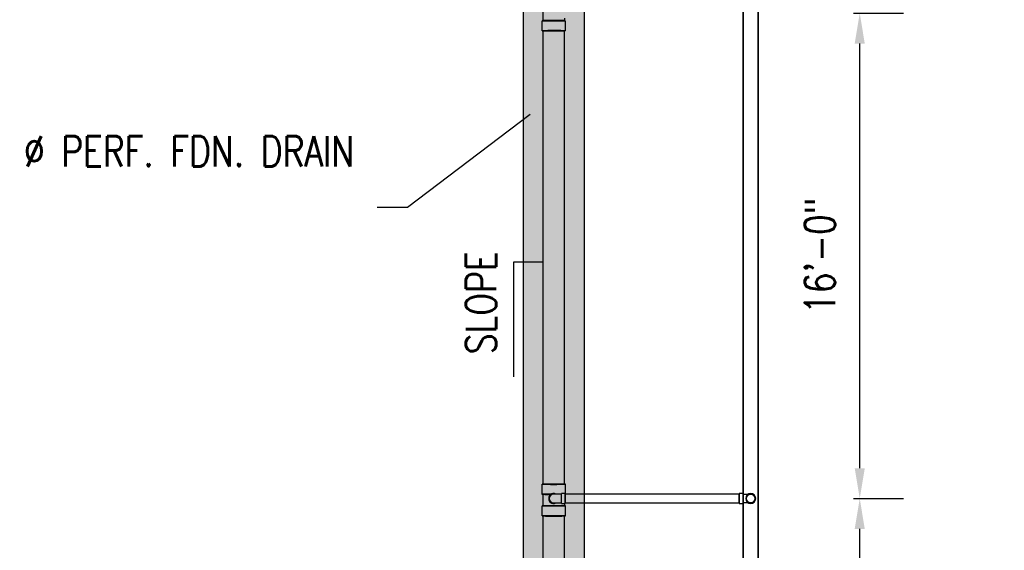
# Model space of a CAD drawing. Header units: inches. Extents: x -11997 to 19746, y -923 to 3129.
# Tile 8 of 25: x -835 to -446, y -365 to -155. Entities that reach past the tile are written whole.
import ezdxf
from ezdxf import colors
from ezdxf.entities.mleader import LeaderData, LeaderLine
from ezdxf.math import Vec2, Vec3

# ---------------------------------------------------------------- set-up
doc = ezdxf.new("R2010")
doc.units = ezdxf.units.IN
doc.header["$MEASUREMENT"] = 0
for name, color, linetype in [('A-DETL-THIN', 151, 'Continuous'), ('P-PIPE', 3, 'Continuous'), ('S-ANNO-DIMS', 1, 'Continuous'), ('S-ANNO-NOTE', 2, 'Continuous')]:
    doc.layers.add(name, color=color, linetype=linetype)
doc.layers.add('A-WALL-PATT', color=9, linetype='Continuous', true_color=0x808080)
doc.styles.add('Annotative', font='romans.shx', dxfattribs={"width": 0.8, "height": 0.125})
doc.dimstyles.new('Annotative', dxfattribs={"dimscale": 0, "dimtxt": 0.125, "dimasz": 0.125, "dimexe": 0.18, "dimexo": 0.0625, "dimgap": 0.09, "dimtad": 1, "dimdec": 3, "dimzin": 3, "dimdsep": 46, "dimlunit": 4, "dimtxsty": 'Annotative', "dimcen": 0.09, "dimclrt": 2, "dimazin": 2, "dimtfac": 1, "dimtdec": 3, "dimtmove": 0, "dimatfit": 0, "dimfxl": 1, "dimtfill": 1, "dimfrac": 2, "dimtolj": 1, "dimtzin": 0, "dimarcsym": 0})
pattern_1 = [(228.0127875, (-816.34173, -1536.20594), (-8, -9), [0.134536, -13.31908805]), (184.9697407, (-816.43173, -1536.305937), (12, 1), [0.230868, -22.85592476]), (132.510447, (-816.66173, -1536.32594), (10, -11), [0.162788, -16.1160326]), (267.273689, (-817.05173, -1536.575937), (1, 20), [0.210238, -20.81355804]), (292.8336542, (-817.06173, -1536.785937), (-5, 12), [0.206155, -20.40937313]), (357.273689, (-816.98173, -1536.975937), (-20, 1), [0.210238, -20.81355804]), (37.6942405, (-816.77173, -1536.985937), (-13, -10), [0.278029, -27.52484855]), (72.2553284, (-816.55173, -1536.815937), (7, 22), [0.262488, -25.9863215]), (121.4295656, (-816.47173, -1536.565937), (-8, 13), [0.21095, -20.8840731]), (175.2363583, (-816.58173, -1536.38594), (11, -1), [0.240832, -11.80076258]), (222.3974378, (-816.82173, -1536.365937), (-12, -11), [0.311448, -30.833375]), (138.814075, (-816.06173, -1536.58594), (-7, 6), [0.106301, -10.5238448]), (171.4692344, (-816.14173, -1536.515937), (13, -2), [0.202237, -20.0215114]), (225, (-816.3417, -1536.48594), (-1e-16, -1), [0.141421, -1.27279256]), (203.1985905, (-816.41173, -1536.36594), (5, 2), [0.076158, -7.5396151]), (291.8014095, (-816.48173, -1536.39594), (-1, 3), [0.107703, -5.2774618]), (30.9637565, (-816.44173, -1536.49594), (3, 2), [0.174929, -5.6560229]), (161.565051, (-816.29173, -1536.40594), (2, -1), [0.126491, -3.03578666]), (16.3895403, (-817.06173, -1536.395937), (10, 3), [0.1772, -17.54284515]), (70.346176, (-816.89173, -1536.34594), (-4, -11), [0.148661, -14.71740775]), (293.1985905, (-816.29173, -1536.20594), (-2, 5), [0.152315, -7.4634581]), (343.6104597, (-816.23173, -1536.345937), (-10, 3), [0.1772, -17.54284515]), (339.443955, (-817.06173, -1537.01594), (-5, 2), [0.17088, -8.37312375]), (294.7751406, (-816.90173, -1537.07594), (-5, 11), [0.143178, -14.17464306]), (66.8014095, (-816.28173, -1537.20594), (2, 5), [0.152315, -7.4634581]), (17.3540246, (-816.22173, -1537.065937), (-13, -4), [0.167631, -16.5954236]), (69.443955, (-816.77173, -1537.20594), (-2, -5), [0.08544, -8.45856375]), (101.309932, (-816.34173, -1537.20594), (-1, 4), [0.05099, -5.0480295]), (165.963757, (-816.35173, -1537.15594), (3, -1), [0.206155, -3.91695063]), (186.009006, (-816.55173, -1537.105937), (10, 1), [0.19105, -18.91392317]), (303.690068, (-816.44173, -1536.58594), (-1, 2), [0.144222, -3.46132928]), (353.1572266, (-816.36173, -1536.705937), (17, -2), [0.251794, -24.92756262]), (60.945396, (-816.11173, -1536.73594), (-4, -7), [0.102956, -10.19267414]), (90, (-816.0617, -1536.6459), (-1, 1), [0.06, -0.94]), (120.256437, (-816.57173, -1537.07594), (4, -7), [0.138924, -13.75352]), (48.0127875, (-816.64173, -1536.95594), (8, 9), [0.269072, -13.18455205]), (0, (-816.4617, -1536.7559), (1, 1), [0.26, -0.74]), (325.3048465, (-816.20173, -1536.75594), (10, -7), [0.158114, -15.6532743]), (254.054604, (-816.07173, -1536.84594), (-1, -4), [0.145602, -7.1345079]), (207.6459754, (-816.11173, -1536.985937), (-19, -10), [0.237065, -23.4694742]), (175.4260787, (-816.32173, -1537.095937), (-13, 1), [0.250799, -24.8290734])]

# ---------------------------------------------------------------- blocks, each defined once
blk = doc.blocks.new('Bend - PVC - Sch 40 - DWV_USACE - Standard-V5-00_SP_Foundation Drainage Plan-TO FDN_DOC')
at = {"layer": 'P-PIPE'}
for p, q in [((205.64, 1195.09), (204.14, 1195.09)), ((204.14, 1191.13), (204.14, 1195.09)), ((204.14, 1193.11), (204.14, 1193.11)), ((204.14, 1193.11), (204.14, 1193.11)), ((204.14, 1193.11), (204.14, 1193.11)), ((204.14, 1193.11), (204.14, 1193.11)), ((205.64, 1191.13), (205.64, 1195.09)), ((205.64, 1193.11), (205.64, 1193.11)), ((205.64, 1193.11), (205.64, 1193.11)), ((204.14, 1191.13), (205.64, 1191.13))]:
    blk.add_line(p, q, dxfattribs=at)
at = {"layer": 'P-PIPE', "flags": 128}
for points in [[(204.14, 1194.86), (204.02, 1194.86), (203.9, 1194.86), (203.77, 1194.86), (203.65, 1194.86), (203.53, 1194.86), (203.41, 1194.86), (203.29, 1194.86), (203.18, 1194.86), (203.06, 1194.86), (202.95, 1194.86), (202.84, 1194.86), (202.73, 1194.86), (202.62, 1194.86), (202.51, 1194.86), (202.41, 1194.86), (202.31, 1194.86), (202.21, 1194.86), (202.12, 1194.86), (202.03, 1194.86), (201.94, 1194.86), (201.86, 1194.86), (201.78, 1194.86), (201.7, 1194.86), (201.63, 1194.86), (201.56, 1194.86), (201.5, 1194.86), (201.44, 1194.86), (201.38, 1194.86), (201.33, 1194.86), (201.29, 1194.86), (201.24, 1194.86), (201.21, 1194.86), (201.17, 1194.86), (201.15, 1194.86), (201.12, 1194.86), (201.1, 1194.86), (201.09, 1194.86), (201.08, 1194.86), (201.08, 1194.86), (201.08, 1194.86)], [(201.08, 1191.36), (201.08, 1191.36), (201.09, 1191.36), (201.1, 1191.36), (201.12, 1191.36), (201.14, 1191.36), (201.17, 1191.36), (201.2, 1191.36), (201.23, 1191.36), (201.27, 1191.36), (201.32, 1191.36), (201.37, 1191.36), (201.42, 1191.36), (201.48, 1191.36), (201.55, 1191.36), (201.61, 1191.36), (201.68, 1191.36), (201.76, 1191.36), (201.84, 1191.36), (201.92, 1191.36), (202.01, 1191.36), (202.1, 1191.36), (202.19, 1191.36), (202.28, 1191.36), (202.38, 1191.36), (202.49, 1191.36), (202.59, 1191.36), (202.7, 1191.36), (202.81, 1191.36), (202.92, 1191.36), (203.03, 1191.36), (203.15, 1191.36), (203.26, 1191.36), (203.38, 1191.36), (203.5, 1191.36), (203.62, 1191.36), (203.74, 1191.36), (203.86, 1191.36), (203.98, 1191.36), (204.11, 1191.36), (204.14, 1191.36)]]:
    blk.add_lwpolyline(points, dxfattribs=at)
at = {"layer": 'P-PIPE'}
for radius, start, end in [(1.98, 90, 270), (1.98, 62.1637, 297.8363), (1.75, 90, 270)]:
    blk.add_arc((201.08, 1193.11), radius, start, end, dxfattribs=at)
blk = doc.blocks.new('Bend - PVC - Sch 40 - DWV_USACE - Standard-V4-00_SP_Foundation Drainage Plan-TO FDN_DOC')
at = {"layer": 'P-PIPE'}
for p, q in [((261.01, 1387.02), (259.51, 1387.02)), ((259.51, 1385.04), (259.51, 1385.04)), ((259.51, 1385.04), (259.51, 1385.04)), ((261.01, 1386.79), (261.08, 1386.79)), ((261.01, 1385.04), (261.01, 1385.04)), ((261.01, 1385.04), (261.01, 1385.04)), ((261.01, 1385.04), (261.01, 1385.04)), ((261.01, 1385.04), (261.01, 1385.04)), ((259.51, 1383.06), (261.01, 1383.06)), ((261.05, 1383.29), (261.01, 1383.29))]:
    blk.add_line(p, q, dxfattribs=at)
at = {"layer": 'P-PIPE', "flags": 128}
for points in [[(261.08, 1386.79), (261.14, 1386.79), (261.26, 1386.79), (261.38, 1386.79), (261.5, 1386.79), (261.62, 1386.79), (261.74, 1386.79), (261.86, 1386.79), (261.98, 1386.79), (262.09, 1386.79), (262.21, 1386.79), (262.32, 1386.79), (262.43, 1386.79), (262.54, 1386.79), (262.64, 1386.79), (262.74, 1386.79), (262.84, 1386.79), (262.94, 1386.79), (263.03, 1386.79), (263.12, 1386.79), (263.21, 1386.79), (263.3, 1386.79), (263.38, 1386.79), (263.45, 1386.79), (263.52, 1386.79), (263.59, 1386.79), (263.66, 1386.79), (263.72, 1386.79), (263.77, 1386.79), (263.82, 1386.79), (263.87, 1386.79), (263.91, 1386.79), (263.95, 1386.79), (263.98, 1386.79), (264.01, 1386.79), (264.03, 1386.79), (264.05, 1386.79), (264.06, 1386.79), (264.07, 1386.79), (264.08, 1386.79), (264.08, 1386.79)], [(262.33, 1385.04), (262.33, 1385.11), (262.33, 1385.18), (262.34, 1385.25), (262.35, 1385.32), (262.36, 1385.39), (262.38, 1385.46), (262.4, 1385.53), (262.42, 1385.59), (262.44, 1385.66), (262.47, 1385.73), (262.49, 1385.79), (262.53, 1385.85), (262.56, 1385.91), (262.59, 1385.97), (262.63, 1386.03), (262.67, 1386.09), (262.72, 1386.14), (262.76, 1386.2), (262.81, 1386.25), (262.86, 1386.3), (262.91, 1386.35), (262.96, 1386.39), (263.02, 1386.44), (263.07, 1386.48), (263.13, 1386.52), (263.19, 1386.55), (263.25, 1386.59), (263.31, 1386.62), (263.38, 1386.65), (263.44, 1386.68), (263.51, 1386.7), (263.58, 1386.72), (263.64, 1386.74), (263.71, 1386.76), (263.78, 1386.77), (263.85, 1386.78), (263.92, 1386.79), (263.99, 1386.79), (264.06, 1386.79), (264.08, 1386.79)], [(264.08, 1383.29), (264.01, 1383.3), (263.94, 1383.3), (263.87, 1383.31), (263.8, 1383.32), (263.73, 1383.33), (263.66, 1383.34), (263.59, 1383.36), (263.53, 1383.38), (263.46, 1383.41), (263.4, 1383.43), (263.33, 1383.46), (263.27, 1383.49), (263.21, 1383.53), (263.15, 1383.56), (263.09, 1383.6), (263.03, 1383.64), (262.98, 1383.68), (262.92, 1383.73), (262.87, 1383.78), (262.82, 1383.82), (262.77, 1383.88), (262.73, 1383.93), (262.69, 1383.98), (262.64, 1384.04), (262.6, 1384.1), (262.57, 1384.16), (262.53, 1384.22), (262.5, 1384.28), (262.47, 1384.35), (262.45, 1384.41), (262.42, 1384.48), (262.4, 1384.54), (262.38, 1384.61), (262.37, 1384.68), (262.35, 1384.75), (262.34, 1384.82), (262.33, 1384.89), (262.33, 1384.96), (262.33, 1385.03), (262.33, 1385.04)], [(264.08, 1386.79), (264.15, 1386.79), (264.22, 1386.79), (264.29, 1386.78), (264.36, 1386.77), (264.43, 1386.76), (264.49, 1386.74), (264.56, 1386.73), (264.63, 1386.71), (264.69, 1386.68), (264.76, 1386.66), (264.82, 1386.63), (264.89, 1386.6), (264.95, 1386.56), (265.01, 1386.53), (265.07, 1386.49), (265.12, 1386.45), (265.18, 1386.4), (265.23, 1386.36), (265.28, 1386.31), (265.33, 1386.26), (265.38, 1386.21), (265.43, 1386.16), (265.47, 1386.1), (265.51, 1386.05), (265.55, 1385.99), (265.59, 1385.93), (265.62, 1385.87), (265.65, 1385.81), (265.68, 1385.74), (265.71, 1385.68), (265.73, 1385.61), (265.75, 1385.55), (265.77, 1385.48), (265.79, 1385.41), (265.8, 1385.34), (265.81, 1385.27), (265.82, 1385.2), (265.83, 1385.13), (265.83, 1385.06), (265.83, 1385.04)], [(265.83, 1385.04), (265.83, 1384.97), (265.82, 1384.9), (265.81, 1384.83), (265.81, 1384.77), (265.79, 1384.7), (265.78, 1384.63), (265.76, 1384.56), (265.74, 1384.49), (265.72, 1384.43), (265.69, 1384.36), (265.66, 1384.3), (265.63, 1384.24), (265.6, 1384.17), (265.56, 1384.11), (265.52, 1384.06), (265.48, 1384), (265.44, 1383.94), (265.39, 1383.89), (265.35, 1383.84), (265.3, 1383.79), (265.25, 1383.74), (265.19, 1383.7), (265.14, 1383.65), (265.08, 1383.61), (265.02, 1383.57), (264.96, 1383.53), (264.9, 1383.5), (264.84, 1383.47), (264.78, 1383.44), (264.71, 1383.41), (264.65, 1383.39), (264.58, 1383.37), (264.51, 1383.35), (264.44, 1383.33), (264.37, 1383.32), (264.31, 1383.31), (264.24, 1383.3), (264.17, 1383.3), (264.1, 1383.29), (264.08, 1383.29)], [(264.08, 1383.29), (264.07, 1383.29), (264.07, 1383.29), (264.06, 1383.29), (264.04, 1383.29), (264.02, 1383.29), (263.99, 1383.29), (263.96, 1383.29), (263.92, 1383.29), (263.88, 1383.29), (263.84, 1383.29), (263.79, 1383.29), (263.73, 1383.29), (263.67, 1383.29), (263.61, 1383.29), (263.54, 1383.29), (263.47, 1383.29), (263.4, 1383.29), (263.32, 1383.29), (263.23, 1383.29), (263.15, 1383.29), (263.06, 1383.29), (262.97, 1383.29), (262.87, 1383.29), (262.77, 1383.29), (262.67, 1383.29), (262.56, 1383.29), (262.46, 1383.29), (262.35, 1383.29), (262.24, 1383.29), (262.12, 1383.29), (262.01, 1383.29), (261.89, 1383.29), (261.77, 1383.29), (261.66, 1383.29), (261.53, 1383.29), (261.41, 1383.29), (261.29, 1383.29), (261.17, 1383.29), (261.08, 1383.29)]]:
    blk.add_lwpolyline(points, dxfattribs=at)
at = {"layer": 'P-PIPE'}
for radius, start, end in [(1.98, 0, 180), (1.98, 0, 180), (1.98, 180, 0), (1.98, 180, 0), (1.75, 0, 180), (1.75, 180, 0)]:
    blk.add_arc((264.08, 1385.04), radius, start, end, dxfattribs=at)
blk = doc.blocks.new('Mechanical_Box_H_rvt-1-00_SP_Foundation Drainage Plan-TO FDN_DOC')
at = {"layer": 'A-DETL-THIN'}
for p, q in [((268.08, 1481.16), (268.08, 905.21)), ((268.08, 905.21), (268.08, 1481.16)), ((274.08, 905.21), (274.08, 1475.16)), ((274.08, 1475.16), (274.08, 905.21))]:
    blk.add_line(p, q, dxfattribs=at)
at = {"layer": 'P-PIPE'}
for p, q in [((188.74, 1386.71), (188.74, 1382.14)), ((188.44, 1382.14), (188.44, 1378.16)), ((197.42, 1382.14), (197.42, 1383.08)), ((197.71, 1378.16), (197.71, 1382.14)), ((188.76, 1378.14), (188.76, 1198.77)), ((197.39, 1198.77), (197.39, 1378.14)), ((188.44, 1198.77), (188.44, 1194.79)), ((197.71, 1194.86), (197.71, 1198.77)), ((188.44, 1194.79), (188.74, 1194.79)), ((188.74, 1194.79), (188.74, 1190.21)), ((191.1, 1193.13), (191.1, 1193.11)), ((191.33, 1193.13), (191.33, 1193.13)), ((205.08, 1194.86), (197.64, 1194.86)), ((197.64, 1193.11), (197.64, 1194.86)), ((197.64, 1194.86), (197.64, 1193.11)), ((197.64, 1191.36), (197.64, 1193.11)), ((197.64, 1193.11), (197.64, 1191.36)), ((266.51, 1194.86), (205.08, 1194.86)), ((266.51, 1195.09), (266.51, 1193.11)), ((266.51, 1193.11), (266.51, 1194.86)), ((266.51, 1191.36), (266.51, 1193.11)), ((266.51, 1193.11), (266.51, 1191.13)), ((188.44, 1190.21), (188.44, 1186.23)), ((197.42, 1190.21), (197.42, 1191.13)), ((197.64, 1191.36), (205.08, 1191.36)), ((197.71, 1186.23), (197.71, 1190.21)), ((205.08, 1191.36), (266.51, 1191.36)), ((188.76, 1186.23), (188.76, 1148.68)), ((197.39, 1148.68), (197.39, 1186.23))]:
    blk.add_line(p, q, dxfattribs=at)
for start, end in [(0, 180), (180, 0)]:
    blk.add_arc((271.08, 1193.11), 1.75, start, end, dxfattribs=at)
for centre, major_axis, ratio, start_param, end_param in [((193.08, 1382.14), (4.63, 0), 0.010416, 2.094395, 5.235988), ((193.08, 1382.14), (4.34, 0), 0.010416, 2.094395, 5.235988), ((193.08, 1382.14), (4.63, 0), 0.010416, 5.235988, 8.37758), ((193.08, 1382.14), (4.34, 0), 0.010416, 5.235988, 8.37758), ((193.08, 1378.16), (4.63, 0), 0.010416, 2.094395, 5.235988), ((193.08, 1378.16), (4.31, 0), 0.010416, 1.570796, 3.141593), ((193.08, 1378.16), (4.31, 0), 0.010416, 3.141593, 4.712389), ((193.08, 1378.16), (4.63, 0), 0.010416, 5.235988, 8.37758), ((193.08, 1378.16), (4.31, 0), 0.010416, 0, 1.570796), ((193.08, 1378.16), (4.31, 0), 0.010416, 4.712389, 6.283185), ((193.08, 1198.77), (-4.63, 0), 0.010416, 4.712389, 7.853982), ((193.08, 1198.77), (4.31, 0), 0.010416, 1.570796, 3.141593), ((193.08, 1198.77), (-4.31, 0), 0.010416, 0, 1.570796), ((193.08, 1198.77), (-4.63, 0), 0.010416, 1.570796, 4.712389), ((193.08, 1198.77), (4.31, 0), 0.010416, 0, 1.570796), ((193.08, 1198.77), (-4.31, 0), 0.010416, 1.570796, 3.141593), ((193.08, 1194.79), (4.34, 0), 0.010416, 1.796593, 4.453014), ((193.08, 1190.21), (-4.63, 0), 0.010416, 4.712389, 7.853982), ((193.08, 1190.21), (4.34, 0), 0.010416, 1.570796, 4.712389), ((193.08, 1190.21), (-4.34, 0), 0.010416, 1.570796, 4.712389), ((193.08, 1190.21), (-4.63, 0), 0.010416, 1.570796, 4.712389), ((193.08, 1186.23), (-4.63, 0), 0.010416, 4.712389, 7.853982), ((193.08, 1186.23), (4.31, 0), 0.010399, 1.570796, 3.141593), ((193.08, 1186.23), (4.31, 0), 0.010399, 3.141593, 4.712389), ((193.08, 1186.23), (-4.63, 0), 0.010416, 1.570796, 4.712389), ((193.08, 1186.23), (4.31, 0), 0.010399, 0, 1.570796), ((193.08, 1186.23), (4.31, 0), 0.010399, 4.712389, 6.283185)]:
    blk.add_ellipse(centre, major_axis=major_axis, ratio=ratio, start_param=start_param, end_param=end_param, dxfattribs=at)
at = {"layer": 'P-PIPE', "color": 3, "lineweight": 9}
for name, p in [('Bend - PVC - Sch 40 - DWV_USACE - Standard-V5-00_SP_Foundation Drainage Plan-TO FDN_DOC', (-8, 0)), ('Bend - PVC - Sch 40 - DWV_USACE - Standard-V4-00_SP_Foundation Drainage Plan-TO FDN_DOC', (7, -191.93))]:
    blk.add_blockref(name, p, dxfattribs=at)
blk = doc.blocks.new('*D33')
at = {"layer": 'Defpoints', "color": 0, "transparency": 16777216}
for p in [(-511.3, -152.1), (-502.81, -152.1), (-511.3, -344.1)]:
    blk.add_point(p, dxfattribs=at)
at = {"layer": 'S-ANNO-DIMS', "color": 0, "lineweight": -2, "transparency": 16777216}
for p, q in [((-505.3, -152.1), (-485.53, -152.1)), ((-502.81, -332.1), (-502.81, -164.1)), ((-505.3, -344.1), (-485.53, -344.1))]:
    blk.add_line(p, q, dxfattribs=at)
at = {"layer": 'S-ANNO-DIMS', "color": 0, "transparency": 16777216}
for points in [[(-504.81, -164.1), (-500.81, -164.1), (-502.81, -152.1)], [(-504.81, -332.1), (-500.81, -332.1), (-502.81, -344.1)]]:
    blk.add_solid(points, dxfattribs=at)
at = {"layer": 'S-ANNO-DIMS', "color": 2, "lineweight": -3, "transparency": 16777216, "insert": (-518.6, -248.1), "char_height": 12, "attachment_point": 5, "rotation": 90, "style": 'Annotative', "bg_fill": 3, "box_fill_scale": 1.25, "bg_fill_color": 256, "bg_fill_true_color": 13158600, "bg_fill_transparency": 0}
blk.add_mtext('\\A1;16\'-0"', dxfattribs=at)
blk = doc.blocks.new('*D34')
at = {"layer": 'Defpoints', "color": 0, "transparency": 16777216}
for p in [(-511.3, -344.1), (-502.81, -344.1), (-511.3, -536.1)]:
    blk.add_point(p, dxfattribs=at)
at = {"layer": 'S-ANNO-DIMS', "color": 0, "lineweight": -2, "transparency": 16777216}
for p, q in [((-505.3, -344.1), (-485.53, -344.1)), ((-502.81, -524.1), (-502.81, -356.1)), ((-505.3, -536.1), (-485.53, -536.1))]:
    blk.add_line(p, q, dxfattribs=at)
at = {"layer": 'S-ANNO-DIMS', "color": 0, "transparency": 16777216}
for points in [[(-504.81, -356.1), (-500.81, -356.1), (-502.81, -344.1)], [(-504.81, -524.1), (-500.81, -524.1), (-502.81, -536.1)]]:
    blk.add_solid(points, dxfattribs=at)
at = {"layer": 'S-ANNO-DIMS', "color": 2, "lineweight": -3, "transparency": 16777216, "insert": (-518.6, -440.1), "char_height": 12, "attachment_point": 5, "rotation": 90, "style": 'Annotative', "bg_fill": 3, "box_fill_scale": 1.25, "bg_fill_color": 256, "bg_fill_true_color": 13158600, "bg_fill_transparency": 0}
blk.add_mtext('\\A1;16\'-0"', dxfattribs=at)

msp = doc.modelspace()

# ---------------------------------------------------------------- hatches: boundary and pattern name
at = {"layer": 'A-WALL-PATT', "lineweight": -3}
h = msp.add_hatch(dxfattribs=at)
h.set_pattern_fill('GRAVEL', color=8)
h.set_pattern_definition(pattern_1)
h.paths.add_polyline_path([(956.3516, -686), (654.0157, -686), (654.0157, -606), (588.0157, -606), (588.0157, -392.0482), (612.0157, -392.0482), (612.0157, 0), (-611.9843, 0), (-611.9843, -392.0482), (-587.9843, -392.0482), (-587.9843, -606), (-653.9843, -606), (-653.9843, -686), (-956.3516, -686), (-956.3516, -662), (-677.9843, -662), (-677.9843, -582), (-611.9843, -582), (-611.9843, -416), (-635.9843, -416), (-635.9843, 23.9518), (636.0157, 23.9518), (636.0157, -416.0482), (612.0157, -416.0482), (612.0157, -582), (678.0157, -582), (678.0157, -662), (956.3516, -662)])
at = {"layer": 'A-WALL-PATT', "lineweight": -3, "transparency": 33554559}
h = msp.add_hatch(dxfattribs=at)
h.set_pattern_fill('GRAVEL', color=8, style=0)
h.set_pattern_definition(pattern_1)
h.paths.add_polyline_path([(956.3516, -686), (654.0157, -686), (654.0157, -606), (588.0157, -606), (588.0157, -392.0482), (612.0157, -392.0482), (612.0157, 0), (-611.9843, 0), (-611.9843, -392.0482), (-587.9843, -392.0482), (-587.9843, -606), (-653.9843, -606), (-653.9843, -686), (-956.3516, -686), (-956.3516, -662), (-677.9843, -662), (-677.9843, -582), (-611.9843, -582), (-611.9843, -416), (-635.9843, -416), (-635.9843, 23.9518), (636.0157, 23.9518), (636.0157, -416.0482), (612.0157, -416.0482), (612.0157, -582), (678.0157, -582), (678.0157, -662), (956.3516, -662)])
h = msp.add_hatch(dxfattribs=at)
h.set_pattern_fill('AR-SAND', color=8, scale=4)
h.set_pattern_definition([(37.5, (-817.062, -1537.206), (-0.251973, 7.707295), [0, -6.08, 0, -6.8, 0, -6.5]), (7.5, (-817.062, -1537.206), (7.079107, 11.288584), [0, -3.28, 0, -5.48, 0, -2.1]), (327.5, (-821.982, -1537.206), (12.456567, 0.022636), [0, -2, 0, -7.2, 0, -9.4]), (317.5, (-821.982, -1537.206), (12.024506, 3.5107), [0, -1, 0, -4.72, 0, -5.4])])
h.paths.add_polyline_path([(956.3516, -686), (654.0157, -686), (654.0157, -606), (588.0157, -606), (588.0157, -392.0482), (612.0157, -392.0482), (612.0157, 0), (-611.9843, 0), (-611.9843, -392.0482), (-587.9843, -392.0482), (-587.9843, -606), (-653.9843, -606), (-653.9843, -686), (-956.3516, -686), (-956.3516, -662), (-677.9843, -662), (-677.9843, -582), (-611.9843, -582), (-611.9843, -416), (-635.9843, -416), (-635.9843, 23.9518), (636.0157, 23.9518), (636.0157, -416.0482), (612.0157, -416.0482), (612.0157, -582), (678.0157, -582), (678.0157, -662), (956.3516, -662)])

# ---------------------------------------------------------------- block references
at = {"layer": 'P-PIPE', "color": 8, "lineweight": -3}
msp.add_blockref('Mechanical_Box_H_rvt-1-00_SP_Foundation Drainage Plan-TO FDN_DOC', (-817.0617, -1537.2059), dxfattribs=at)

# ---------------------------------------------------------------- texts
at = {"layer": 'S-ANNO-NOTE', "lineweight": -3, "insert": (-658.7252, -246.2849), "char_height": 12, "width": 39.327631, "attachment_point": 3, "rotation": 90, "style": 'Annotative'}
msp.add_mtext('SLOPE', dxfattribs=at)

# ---------------------------------------------------------------- leaders
at = {"layer": 'S-ANNO-DIMS', "lineweight": -3}
msp.add_leader([(-639.8317, -295.9403), (-639.8317, -250.5142), (-628.2968, -250.5142)], dimstyle='Annotative', dxfattribs=at)
at = {"layer": 'S-ANNO-NOTE', "lineweight": -3}
ml = msp.add_multileader_mtext('Standard', dxfattribs=at)
ml.set_content('8" %%C PERF. FDN. DRAIN', color=256, style='Annotative')
ml.set_leader_properties(color=1, linetype='ByLayer', lineweight=-1)
ml.build(insert=Vec2(0, 0))
ml.multileader.update_dxf_attribs({"text_right_attachment_type": 3, "dogleg_length": 0.125, "arrow_head_size": 12, "scale": 96})
ctx = ml.context
ctx.base_point, ctx.scale, ctx.char_height, ctx.arrow_head_size, ctx.landing_gap_size, ctx.plane_origin = Vec3(-792.8364, -206.6865), 96, 12, 12, 9, Vec3(-935.5401, -176.7111)
ctx.right_attachment, ctx.text_align_type = 3, 2
notes = []
notes.append((ctx, [(1, (1, 1, 0), (-681.9221, -228.9722), (-1, 0), 12, [(0, [(-623.7452, -184.8669)], 0, [])])]))
ctx.mtext.insert, ctx.mtext.width, ctx.mtext.defined_height, ctx.mtext.alignment, ctx.mtext.flow_direction = Vec3(-702.9221, -200.6865), 112.94512, 34.8222, 3, 5
for ctx, leaders in notes:
    for number, flags, end, landing, length, lines in leaders:
        leader = LeaderData()
        leader.index, (leader.has_last_leader_line, leader.has_dogleg_vector, leader.attachment_direction) = number, flags
        leader.last_leader_point, leader.dogleg_vector, leader.dogleg_length = Vec3(end), Vec3(landing), length
        for number, points, colour, breaks in lines:
            line = LeaderLine()
            line.index, line.vertices, line.color, line.breaks = number, Vec3.list(points), colors.encode_raw_color(colour), breaks
            leader.lines.append(line)
        ctx.leaders.append(leader)

# ---------------------------------------------------------------- next in the draw order: dimensions: what is measured, and where the dimension line sits
at = {"layer": 'S-ANNO-DIMS', "lineweight": -3}
dim = msp.add_linear_dim(base=(-502.8143, -152.0965), p1=(-511.2996, -344.0965), p2=(-511.2996, -152.0965), angle=90, dimstyle='Annotative', override={"dimpost": '\\X'}, dxfattribs=at)
dim.commit()
dim.dimension.update_dxf_attribs({"geometry": '*D33', "text_midpoint": (-518.5972, -248.0965)})

# ---------------------------------------------------------------- next in the draw order: dimensions: what is measured, and where the dimension line sits
dim = msp.add_linear_dim(base=(-502.8143, -344.0965), p1=(-511.2996, -536.0965), p2=(-511.2996, -344.0965), angle=90, dimstyle='Annotative', override={"dimpost": '\\X'}, dxfattribs=at)
dim.commit()
dim.dimension.update_dxf_attribs({"geometry": '*D34', "text_midpoint": (-518.5972, -440.0965)})

# ---------------------------------------------------------------- next in the draw order: linework, layer by layer
at = {"layer": 'A-WALL-PATT', "color": 8, "lineweight": -3, "flags": 128}
msp.add_lwpolyline([(612.0157, 0), (-611.9843, 0), (-611.9843, -392.0482), (-587.9843, -392.0482), (-587.9843, -606), (-653.9843, -606), (-653.9843, -686), (-956.3516, -686), (-956.3516, -662), (-677.9843, -662), (-677.9843, -582), (-611.9843, -582), (-611.9843, -416), (-635.9843, -416), (-635.9843, 23.9518), (636.0157, 23.9518)], dxfattribs=at)

doc.saveas('drawing.dxf')
